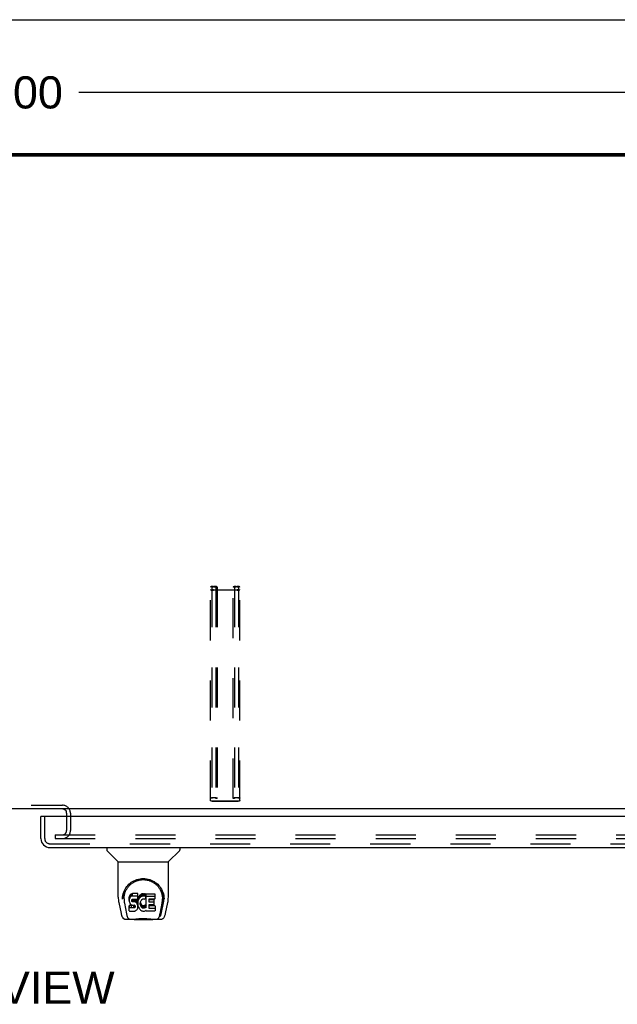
# Model space of a CAD drawing. Header units: inches. Extents: x 0 to 200, y 0 to 129.
# Tile 78 of 82: x 63 to 80, y 102 to 129. Entities that reach past the tile are written whole.
import ezdxf

# ---------------------------------------------------------------- set-up
doc = ezdxf.new("R2010")
doc.units = ezdxf.units.IN
doc.header["$LTSCALE"] = 11
doc.header["$MEASUREMENT"] = 0
doc.linetypes.add('HIDDEN', pattern=[0.2, 0.1, -0.1])
doc.layers.get('0').update_dxf_attribs({"linetype": 'CONTINUOUS'})
for name, color, linetype in [('DEFAULT_2', 8, 'HIDDEN'), ('DIMENSIONS', 7, 'CONTINUOUS'), ('RIGHT_DOOR_ASSEMBLY', 7, 'CONTINUOUS')]:
    doc.layers.add(name, color=color, linetype=linetype)
doc.styles.get("Standard").update_dxf_attribs({"font": 'arial.ttf'})
doc.dimstyles.new('DIMSTYLE_1', dxfattribs={"dimtxt": 0.882353, "dimasz": 1.176471, "dimexe": 0.09, "dimexo": 0.07, "dimgap": 0.0375, "dimtad": 0, "dimtih": 1, "dimtoh": 1, "dimzin": 4, "dimdsep": 46, "dimtxsty": 'Standard', "dimblk": '_FILLED', "dimblk1": '_FILLED', "dimblk2": '_FILLED', "dimcen": 0.09, "dimazin": 1, "dimtfac": 1, "dimtdec": 3, "dimtofl": 0, "dimtmove": 0, "dimatfit": 3, "dimldrblk": '_FILLED', "dimfxl": 0, "dimtolj": 1, "dimtzin": 4, "dimarcsym": 0})

# ---------------------------------------------------------------- blocks, each defined once
blk = doc.blocks.new('_FILLED')
at = {"color": 0, "linetype": 'ByBlock'}
blk.add_solid([(0, 0), (-1, 0.2), (-1, -0.2)], dxfattribs=at)
blk = doc.blocks.new('*D9')
at = {"layer": 'DIMENSIONS', "color": 2, "linetype": 'Continuous'}
for p, q in [((38.819, 126.474), (38.819, 128.475)), ((86.819, 126.474), (86.819, 128.475)), ((38.819, 127.416), (60.836, 127.416)), ((86.819, 127.416), (64.802, 127.416))]:
    blk.add_line(p, q, dxfattribs=at)
at = {"layer": 'DIMENSIONS', "color": 2, "linetype": 'Continuous', "xscale": 1.1764705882, "yscale": 1.1764705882, "zscale": 1.1764705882, "rotation": 180}
blk.add_blockref('_FILLED', (38.819, 127.416), dxfattribs=at)
at = {"layer": 'DIMENSIONS', "color": 2, "linetype": 'Continuous', "xscale": 1.1764705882, "yscale": 1.1764705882, "zscale": 1.1764705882}
blk.add_blockref('_FILLED', (86.819, 127.416), dxfattribs=at)
at = {"layer": 'DIMENSIONS', "color": 2, "linetype": 'Continuous', "insert": (62.819, 127.857), "char_height": 0.8824, "width": 3.08332, "attachment_point": 2, "line_spacing_factor": 0.9}
blk.add_mtext('48.00', dxfattribs=at)

msp = doc.modelspace()

# ---------------------------------------------------------------- linework, layer by layer
at = {"color": 7, "linetype": 'Continuous'}
for p, q in [((0, 129.412), (200, 129.412)), ((86.707, 125.665), (38.931, 125.665)), ((85.266, 107.742), (40.371, 107.742)), ((64.465, 107.599), (64.465, 107.538))]:
    msp.add_line(p, q, dxfattribs=at)
at = {"color": 3, "linetype": 'Continuous'}
for p, q in [((38.923, 125.742), (86.715, 125.742)), ((86.707, 125.692), (38.931, 125.692))]:
    msp.add_line(p, q, dxfattribs=at)
msp.add_arc((64.35, 107.627), 0.115, 0, 64.7498, dxfattribs=at)
at = {"layer": 'DEFAULT_2', "color": 8, "linetype": 'HIDDEN'}
for p, q in [((68.413, 107.972), (68.413, 113.831)), ((68.453, 113.831), (68.453, 107.972)), ((68.493, 113.852), (68.52, 113.852)), ((68.52, 113.842), (68.493, 113.842)), ((68.56, 113.831), (68.56, 108.032)), ((68.6, 113.828), (68.56, 113.828)), ((68.6, 113.831), (68.6, 108.032)), ((69.038, 108.032), (69.038, 113.831)), ((69.078, 113.828), (69.038, 113.828)), ((69.078, 113.831), (69.078, 108.032)), ((69.118, 113.852), (69.145, 113.852)), ((69.145, 113.842), (69.118, 113.842)), ((69.185, 113.831), (69.185, 107.972)), ((69.225, 107.972), (69.225, 113.831)), ((68.493, 113.757), (69.145, 113.757)), ((69.145, 113.747), (68.493, 113.747)), ((68.493, 108.057), (68.52, 108.057)), ((68.52, 108.046), (68.493, 108.046)), ((68.493, 107.962), (69.145, 107.962)), ((69.145, 107.951), (68.493, 107.951)), ((68.6, 108.032), (68.56, 108.032)), ((69.078, 108.032), (69.038, 108.032)), ((69.118, 108.057), (69.145, 108.057)), ((69.145, 108.046), (69.118, 108.046)), ((61.288, 107.846), (64.35, 107.846)), ((64.465, 107.627), (64.465, 107.599)), ((64.569, 107.627), (64.569, 107.148)), ((64.465, 107.538), (64.465, 107.148)), ((64.152, 107.033), (85.169, 107.033)), ((64.152, 107.033), (64.152, 106.929)), ((64.152, 106.929), (85.169, 106.929))]:
    msp.add_line(p, q, dxfattribs=at)
for points in [[(68.493, 113.852), (68.482, 113.852), (68.472, 113.851), (68.462, 113.851), (68.453, 113.849), (68.444, 113.848), (68.436, 113.846), (68.429, 113.844), (68.423, 113.842), (68.419, 113.839), (68.415, 113.837), (68.413, 113.834), (68.413, 113.831)], [(68.453, 113.831), (68.453, 113.833), (68.455, 113.835), (68.457, 113.836), (68.46, 113.837), (68.464, 113.839), (68.469, 113.84), (68.475, 113.841), (68.48, 113.841), (68.486, 113.842), (68.493, 113.842)], [(68.6, 113.831), (68.599, 113.834), (68.597, 113.837), (68.594, 113.839), (68.589, 113.842), (68.584, 113.844), (68.577, 113.846), (68.569, 113.848), (68.56, 113.849), (68.551, 113.851), (68.541, 113.851), (68.531, 113.852), (68.52, 113.852)], [(68.52, 113.842), (68.526, 113.842), (68.533, 113.841), (68.538, 113.841), (68.544, 113.84), (68.548, 113.839), (68.553, 113.837), (68.556, 113.836), (68.558, 113.835), (68.56, 113.833), (68.56, 113.831)], [(69.118, 113.852), (69.107, 113.852), (69.097, 113.851), (69.087, 113.851), (69.078, 113.849), (69.069, 113.848), (69.061, 113.846), (69.054, 113.844), (69.048, 113.842), (69.044, 113.839), (69.04, 113.837), (69.038, 113.834), (69.038, 113.831)], [(69.078, 113.831), (69.078, 113.833), (69.08, 113.835), (69.082, 113.836), (69.085, 113.837), (69.089, 113.839), (69.094, 113.84), (69.1, 113.841), (69.105, 113.841), (69.111, 113.842), (69.118, 113.842)], [(69.225, 113.831), (69.224, 113.834), (69.222, 113.837), (69.219, 113.839), (69.214, 113.842), (69.209, 113.844), (69.202, 113.846), (69.194, 113.848), (69.185, 113.849), (69.176, 113.851), (69.166, 113.851), (69.156, 113.852), (69.145, 113.852)], [(69.145, 113.842), (69.151, 113.842), (69.158, 113.841), (69.163, 113.841), (69.169, 113.84), (69.173, 113.839), (69.178, 113.837), (69.181, 113.836), (69.183, 113.835), (69.185, 113.833), (69.185, 113.831)], [(68.413, 113.768), (68.413, 113.765), (68.415, 113.762), (68.419, 113.76), (68.423, 113.757), (68.429, 113.755), (68.436, 113.753), (68.444, 113.751), (68.453, 113.75), (68.462, 113.749), (68.472, 113.748), (68.482, 113.747), (68.493, 113.747)], [(68.493, 113.757), (68.486, 113.757), (68.48, 113.758), (68.475, 113.758), (68.469, 113.759), (68.464, 113.76), (68.46, 113.762), (68.457, 113.763), (68.455, 113.764), (68.453, 113.766), (68.453, 113.768)], [(69.145, 113.747), (69.156, 113.747), (69.166, 113.748), (69.176, 113.749), (69.185, 113.75), (69.194, 113.751), (69.202, 113.753), (69.209, 113.755), (69.214, 113.757), (69.219, 113.76), (69.222, 113.762), (69.224, 113.765), (69.225, 113.768)], [(69.185, 113.768), (69.185, 113.766), (69.183, 113.764), (69.181, 113.763), (69.178, 113.762), (69.173, 113.76), (69.169, 113.759), (69.163, 113.758), (69.158, 113.758), (69.151, 113.757), (69.145, 113.757)], [(68.413, 108.036), (68.413, 108.039), (68.415, 108.041), (68.419, 108.044), (68.423, 108.046), (68.429, 108.048), (68.436, 108.05), (68.444, 108.052), (68.453, 108.054), (68.462, 108.055), (68.472, 108.056), (68.482, 108.056), (68.493, 108.057)], [(68.493, 107.951), (68.482, 107.952), (68.472, 107.952), (68.462, 107.953), (68.453, 107.954), (68.444, 107.956), (68.436, 107.957), (68.429, 107.959), (68.423, 107.962), (68.419, 107.964), (68.415, 107.967), (68.413, 107.969), (68.413, 107.972)], [(68.493, 108.046), (68.486, 108.046), (68.48, 108.046), (68.475, 108.045), (68.469, 108.044), (68.464, 108.043), (68.46, 108.042), (68.457, 108.041), (68.455, 108.039), (68.453, 108.037), (68.453, 108.036)], [(68.453, 107.972), (68.453, 107.97), (68.455, 107.969), (68.457, 107.967), (68.46, 107.966), (68.464, 107.965), (68.469, 107.964), (68.475, 107.963), (68.48, 107.962), (68.486, 107.962), (68.493, 107.962)], [(68.52, 108.057), (68.531, 108.056), (68.541, 108.056), (68.551, 108.055), (68.56, 108.054), (68.569, 108.052), (68.577, 108.05), (68.584, 108.048), (68.589, 108.046), (68.594, 108.044), (68.597, 108.041), (68.599, 108.039), (68.6, 108.036)], [(68.56, 108.036), (68.56, 108.037), (68.558, 108.039), (68.556, 108.041), (68.553, 108.042), (68.548, 108.043), (68.544, 108.044), (68.538, 108.045), (68.533, 108.046), (68.526, 108.046), (68.52, 108.046)], [(69.038, 108.036), (69.038, 108.039), (69.04, 108.041), (69.044, 108.044), (69.048, 108.046), (69.054, 108.048), (69.061, 108.05), (69.069, 108.052), (69.078, 108.054), (69.087, 108.055), (69.097, 108.056), (69.107, 108.056), (69.118, 108.057)], [(69.118, 108.046), (69.111, 108.046), (69.105, 108.046), (69.1, 108.045), (69.094, 108.044), (69.089, 108.043), (69.085, 108.042), (69.082, 108.041), (69.08, 108.039), (69.078, 108.037), (69.078, 108.036)], [(69.145, 108.057), (69.156, 108.056), (69.166, 108.056), (69.176, 108.055), (69.185, 108.054), (69.194, 108.052), (69.202, 108.05), (69.209, 108.048), (69.214, 108.046), (69.219, 108.044), (69.222, 108.041), (69.224, 108.039), (69.225, 108.036)], [(69.185, 108.036), (69.185, 108.037), (69.183, 108.039), (69.181, 108.041), (69.178, 108.042), (69.173, 108.043), (69.169, 108.044), (69.163, 108.045), (69.158, 108.046), (69.151, 108.046), (69.145, 108.046)], [(69.145, 107.962), (69.151, 107.962), (69.158, 107.962), (69.163, 107.963), (69.169, 107.964), (69.173, 107.965), (69.178, 107.966), (69.181, 107.967), (69.183, 107.969), (69.185, 107.97), (69.185, 107.972)], [(69.225, 107.972), (69.224, 107.969), (69.222, 107.967), (69.219, 107.964), (69.214, 107.962), (69.209, 107.959), (69.202, 107.957), (69.194, 107.956), (69.185, 107.954), (69.176, 107.953), (69.166, 107.952), (69.156, 107.952), (69.145, 107.951)]]:
    msp.add_lwpolyline(points, dxfattribs=at)
for centre, radius, start, end in [((64.35, 107.627), 0.219, 0, 90), ((64.35, 107.627), 0.115, 64.7498, 90), ((64.35, 107.148), 0.219, 270, 360), ((64.35, 107.148), 0.115, 270, 360)]:
    msp.add_arc(centre, radius, start, end, dxfattribs=at)
at = {"layer": 'RIGHT_DOOR_ASSEMBLY', "color": 7, "linetype": 'Continuous'}
for p, q in [((63.818, 107.538), (63.756, 107.538)), ((65.565, 106.684), (65.565, 106.621)), ((65.874, 106.296), (65.577, 106.593)), ((67.264, 106.296), (67.561, 106.593)), ((67.573, 106.684), (67.573, 106.621)), ((65.88, 106.29), (67.258, 106.29)), ((65.88, 105.318), (65.88, 106.29)), ((67.258, 105.319), (67.258, 106.29)), ((65.895, 105.175), (65.96, 104.87)), ((65.998, 105.264), (65.998, 105.263)), ((66.005, 105.35), (66.004, 105.286)), ((66.042, 105.276), (66.042, 105.253)), ((66.051, 105.155), (66.108, 104.862)), ((66.185, 105.322), (66.183, 105.298)), ((66.183, 105.231), (66.183, 105.298)), ((66.185, 105.255), (66.183, 105.231)), ((66.183, 105.231), (66.184, 105.207)), ((66.184, 105.207), (66.188, 105.184)), ((66.19, 105.345), (66.185, 105.322)), ((66.185, 105.255), (66.185, 105.322)), ((66.19, 105.278), (66.185, 105.255)), ((66.188, 105.184), (66.196, 105.162)), ((66.199, 105.368), (66.19, 105.345)), ((66.19, 105.278), (66.19, 105.345)), ((66.199, 105.301), (66.19, 105.278)), ((66.196, 105.162), (66.209, 105.141)), ((66.213, 105.387), (66.199, 105.368)), ((66.199, 105.301), (66.199, 105.368)), ((66.213, 105.32), (66.199, 105.301)), ((66.221, 105.395), (66.213, 105.387)), ((66.213, 105.32), (66.213, 105.387)), ((66.221, 105.328), (66.213, 105.32)), ((66.231, 105.402), (66.221, 105.395)), ((66.221, 105.328), (66.221, 105.395)), ((66.231, 105.335), (66.221, 105.328)), ((66.252, 105.411), (66.231, 105.402)), ((66.231, 105.335), (66.231, 105.402)), ((66.252, 105.345), (66.231, 105.335)), ((66.276, 105.419), (66.252, 105.411)), ((66.252, 105.345), (66.252, 105.411)), ((66.276, 105.352), (66.252, 105.345)), ((66.254, 105.219), (66.255, 105.235)), ((66.255, 105.212), (66.254, 105.219)), ((66.255, 105.235), (66.257, 105.25)), ((66.255, 105.212), (66.255, 105.235)), ((66.257, 105.205), (66.255, 105.212)), ((66.257, 105.25), (66.26, 105.256)), ((66.257, 105.205), (66.257, 105.25)), ((66.261, 105.199), (66.257, 105.205)), ((66.26, 105.256), (66.265, 105.261)), ((66.261, 105.199), (66.261, 105.258)), ((66.268, 105.194), (66.261, 105.199)), ((66.265, 105.261), (66.28, 105.266)), ((66.268, 105.261), (66.267, 105.262)), ((66.282, 105.257), (66.268, 105.261)), ((66.268, 105.194), (66.268, 105.261)), ((66.282, 105.19), (66.268, 105.194)), ((66.415, 105.419), (66.276, 105.419)), ((66.276, 105.352), (66.276, 105.419)), ((66.415, 105.352), (66.276, 105.352)), ((66.28, 105.266), (66.295, 105.267)), ((66.306, 105.258), (66.282, 105.257)), ((66.282, 105.19), (66.282, 105.257)), ((66.306, 105.191), (66.282, 105.19)), ((66.295, 105.267), (66.408, 105.267)), ((66.33, 105.257), (66.306, 105.258)), ((66.306, 105.191), (66.306, 105.258)), ((66.33, 105.19), (66.306, 105.191)), ((66.353, 105.252), (66.33, 105.257)), ((66.33, 105.19), (66.33, 105.257)), ((66.353, 105.185), (66.33, 105.19)), ((66.364, 105.247), (66.353, 105.252)), ((66.353, 105.185), (66.353, 105.252)), ((66.364, 105.18), (66.353, 105.185)), ((66.374, 105.24), (66.364, 105.247)), ((66.364, 105.18), (66.364, 105.247)), ((66.374, 105.173), (66.364, 105.18)), ((66.391, 105.223), (66.374, 105.24)), ((66.374, 105.173), (66.374, 105.24)), ((66.391, 105.156), (66.374, 105.173)), ((66.404, 105.203), (66.391, 105.223)), ((66.391, 105.156), (66.391, 105.223)), ((66.404, 105.136), (66.391, 105.156)), ((66.414, 105.181), (66.404, 105.203)), ((66.404, 105.136), (66.404, 105.203)), ((66.408, 105.267), (66.413, 105.267)), ((66.413, 105.267), (66.415, 105.273)), ((66.415, 105.177), (66.414, 105.181)), ((66.414, 105.114), (66.414, 105.181)), ((66.417, 105.376), (66.415, 105.419)), ((66.415, 105.352), (66.415, 105.419)), ((66.417, 105.309), (66.415, 105.352)), ((66.415, 105.273), (66.416, 105.285)), ((66.42, 105.255), (66.415, 105.21)), ((66.415, 105.144), (66.415, 105.21)), ((66.42, 105.188), (66.415, 105.144)), ((66.416, 105.285), (66.417, 105.309)), ((66.417, 105.309), (66.417, 105.376)), ((66.424, 105.277), (66.42, 105.255)), ((66.42, 105.188), (66.42, 105.255)), ((66.424, 105.21), (66.42, 105.188)), ((66.43, 105.298), (66.424, 105.277)), ((66.424, 105.21), (66.424, 105.277)), ((66.43, 105.231), (66.424, 105.21)), ((66.438, 105.319), (66.43, 105.298)), ((66.43, 105.231), (66.43, 105.298)), ((66.438, 105.252), (66.43, 105.231)), ((66.449, 105.338), (66.438, 105.319)), ((66.438, 105.252), (66.438, 105.319)), ((66.449, 105.271), (66.438, 105.252)), ((66.462, 105.356), (66.449, 105.338)), ((66.449, 105.271), (66.449, 105.338)), ((66.462, 105.29), (66.449, 105.271)), ((66.477, 105.373), (66.462, 105.356)), ((66.462, 105.29), (66.462, 105.356)), ((66.477, 105.306), (66.462, 105.29)), ((66.493, 105.388), (66.477, 105.373)), ((66.477, 105.306), (66.477, 105.373)), ((66.493, 105.322), (66.477, 105.306)), ((66.485, 105.159), (66.484, 105.132)), ((66.488, 105.186), (66.485, 105.159)), ((66.486, 105.119), (66.486, 105.159)), ((66.487, 105.179), (66.489, 105.173)), ((66.492, 105.199), (66.488, 105.186)), ((66.489, 105.173), (66.499, 105.148)), ((66.489, 105.106), (66.489, 105.173)), ((66.498, 105.211), (66.492, 105.199)), ((66.511, 105.401), (66.493, 105.388)), ((66.493, 105.322), (66.493, 105.388)), ((66.511, 105.335), (66.493, 105.322)), ((66.512, 105.234), (66.498, 105.211)), ((66.532, 105.41), (66.511, 105.401)), ((66.511, 105.335), (66.511, 105.401)), ((66.532, 105.343), (66.511, 105.335)), ((66.52, 105.244), (66.512, 105.234)), ((66.531, 105.252), (66.52, 105.244)), ((66.556, 105.262), (66.531, 105.252)), ((66.553, 105.415), (66.532, 105.41)), ((66.532, 105.343), (66.532, 105.41)), ((66.553, 105.348), (66.532, 105.343)), ((66.576, 105.417), (66.553, 105.415)), ((66.553, 105.348), (66.553, 105.415)), ((66.576, 105.351), (66.553, 105.348)), ((66.569, 105.265), (66.556, 105.262)), ((66.582, 105.265), (66.569, 105.265)), ((66.576, 105.417), (66.598, 105.417)), ((66.576, 105.351), (66.576, 105.417)), ((66.598, 105.35), (66.576, 105.351)), ((66.595, 105.262), (66.582, 105.265)), ((66.608, 105.257), (66.595, 105.262)), ((66.609, 105.415), (66.598, 105.417)), ((66.598, 105.35), (66.598, 105.417)), ((66.609, 105.348), (66.598, 105.35)), ((66.62, 105.412), (66.609, 105.415)), ((66.609, 105.348), (66.609, 105.415)), ((66.62, 105.345), (66.609, 105.348)), ((66.64, 105.328), (66.614, 105.26)), ((66.638, 105.4), (66.62, 105.412)), ((66.62, 105.345), (66.62, 105.412)), ((66.638, 105.333), (66.62, 105.345)), ((66.638, 105.4), (66.638, 105.333)), ((66.64, 105.396), (66.64, 105.329)), ((66.649, 105.417), (66.885, 105.417)), ((66.649, 105.025), (66.649, 105.417)), ((66.649, 105.35), (66.885, 105.35)), ((66.719, 105.262), (66.719, 105.195)), ((66.885, 105.267), (66.723, 105.267)), ((66.723, 105.257), (66.855, 105.257)), ((66.723, 105.19), (66.855, 105.19)), ((66.859, 105.253), (66.859, 105.113)), ((66.89, 105.412), (66.89, 105.271)), ((67.071, 104.898), (67.123, 105.168)), ((67.086, 105.152), (67.087, 105.156)), ((67.133, 105.35), (67.134, 105.286)), ((67.14, 105.263), (67.14, 105.264)), ((67.178, 104.87), (67.243, 105.175)), ((66.185, 104.945), (66.185, 105.087)), ((66.249, 105.092), (66.19, 105.092)), ((66.19, 105.025), (66.19, 105.092)), ((66.249, 105.025), (66.19, 105.025)), ((66.19, 104.941), (66.334, 104.941)), ((66.209, 105.141), (66.225, 105.124)), ((66.225, 105.124), (66.245, 105.111)), ((66.245, 105.111), (66.256, 105.107)), ((66.31, 105.092), (66.249, 105.092)), ((66.249, 105.025), (66.249, 105.092)), ((66.31, 105.026), (66.249, 105.025)), ((66.256, 105.107), (66.268, 105.105)), ((66.268, 105.105), (66.315, 105.104)), ((66.325, 105.094), (66.31, 105.092)), ((66.31, 105.026), (66.31, 105.092)), ((66.325, 105.027), (66.31, 105.026)), ((66.315, 105.104), (66.323, 105.104)), ((66.323, 105.104), (66.33, 105.101)), ((66.331, 105.097), (66.325, 105.094)), ((66.325, 105.027), (66.325, 105.094)), ((66.331, 105.03), (66.325, 105.027)), ((66.33, 105.101), (66.336, 105.097)), ((66.333, 105.099), (66.331, 105.097)), ((66.331, 105.03), (66.331, 105.097)), ((66.337, 105.035), (66.331, 105.03)), ((66.334, 104.941), (66.346, 104.942)), ((66.336, 105.097), (66.341, 105.091)), ((66.337, 105.035), (66.337, 105.095)), ((66.346, 105.047), (66.337, 105.035)), ((66.341, 105.091), (66.347, 105.077)), ((66.346, 105.047), (66.346, 105.079)), ((66.349, 105.054), (66.346, 105.047)), ((66.346, 104.942), (66.357, 104.946)), ((66.347, 105.077), (66.35, 105.062)), ((66.349, 105.054), (66.349, 105.067)), ((66.35, 105.062), (66.349, 105.054)), ((66.357, 104.946), (66.377, 104.96)), ((66.377, 104.96), (66.394, 104.977)), ((66.394, 104.977), (66.401, 104.987)), ((66.401, 104.987), (66.406, 104.998)), ((66.414, 105.114), (66.404, 105.136)), ((66.406, 104.998), (66.415, 105.02)), ((66.42, 105.091), (66.414, 105.114)), ((66.415, 105.144), (66.416, 105.121)), ((66.415, 105.02), (66.421, 105.043)), ((66.416, 105.121), (66.419, 105.099)), ((66.419, 105.099), (66.424, 105.077)), ((66.423, 105.067), (66.42, 105.091)), ((66.421, 105.043), (66.423, 105.067)), ((66.423, 105.067), (66.423, 105.082)), ((66.424, 105.077), (66.431, 105.056)), ((66.431, 105.056), (66.452, 105.017)), ((66.452, 105.017), (66.465, 104.999)), ((66.465, 104.999), (66.479, 104.982)), ((66.479, 104.982), (66.496, 104.967)), ((66.484, 105.132), (66.486, 105.119)), ((66.486, 105.119), (66.489, 105.106)), ((66.489, 105.106), (66.499, 105.081)), ((66.496, 104.967), (66.513, 104.953)), ((66.499, 105.148), (66.512, 105.125)), ((66.499, 105.081), (66.499, 105.148)), ((66.499, 105.081), (66.512, 105.058)), ((66.512, 105.125), (66.521, 105.115)), ((66.512, 105.058), (66.512, 105.125)), ((66.512, 105.058), (66.521, 105.048)), ((66.513, 104.953), (66.523, 104.948)), ((66.521, 105.115), (66.531, 105.106)), ((66.521, 105.048), (66.521, 105.115)), ((66.521, 105.048), (66.531, 105.039)), ((66.523, 104.948), (66.534, 104.944)), ((66.531, 105.106), (66.542, 105.099)), ((66.531, 105.039), (66.531, 105.106)), ((66.531, 105.039), (66.542, 105.032)), ((66.534, 104.944), (66.555, 104.939)), ((66.542, 105.099), (66.555, 105.094)), ((66.542, 105.032), (66.542, 105.099)), ((66.542, 105.032), (66.555, 105.027)), ((66.555, 105.094), (66.568, 105.092)), ((66.555, 105.027), (66.555, 105.094)), ((66.555, 105.027), (66.568, 105.025)), ((66.555, 104.939), (66.577, 104.936)), ((66.568, 105.092), (66.581, 105.091)), ((66.568, 105.025), (66.568, 105.092)), ((66.568, 105.025), (66.581, 105.024)), ((66.577, 104.936), (66.6, 104.939)), ((66.581, 105.091), (66.594, 105.093)), ((66.581, 105.024), (66.581, 105.091)), ((66.581, 105.024), (66.594, 105.026)), ((66.594, 105.093), (66.607, 105.097)), ((66.594, 105.026), (66.594, 105.093)), ((66.594, 105.026), (66.607, 105.03)), ((66.6, 104.939), (66.621, 104.946)), ((66.607, 105.097), (66.619, 105.103)), ((66.607, 105.03), (66.607, 105.097)), ((66.607, 105.03), (66.619, 105.036)), ((66.619, 105.103), (66.63, 105.11)), ((66.619, 105.036), (66.619, 105.103)), ((66.619, 105.036), (66.63, 105.043)), ((66.621, 104.946), (66.64, 104.958)), ((66.63, 105.11), (66.63, 105.043)), ((66.637, 105.109), (66.649, 105.092)), ((66.637, 105.042), (66.649, 105.025)), ((66.651, 104.958), (66.64, 104.958)), ((66.64, 104.958), (66.64, 104.958)), ((66.651, 104.945), (66.651, 104.958)), ((66.886, 104.941), (66.655, 104.941)), ((66.72, 105.104), (66.72, 105.026)), ((66.855, 105.108), (66.725, 105.108)), ((66.725, 105.088), (66.886, 105.088)), ((66.725, 105.022), (66.886, 105.022)), ((66.891, 105.084), (66.891, 104.945)), ((67.029, 104.862), (67.086, 105.152)), ((66.084, 104.715), (66.311, 104.715)), ((66.126, 104.794), (66.119, 104.794)), ((66.125, 104.798), (66.128, 104.788)), ((66.128, 104.788), (66.128, 104.788)), ((66.171, 104.715), (66.165, 104.715)), ((66.171, 104.715), (66.169, 104.715)), ((66.285, 104.715), (66.306, 104.716)), ((66.285, 104.715), (66.308, 104.716)), ((66.331, 104.696), (66.31, 104.716)), ((66.807, 104.696), (66.331, 104.696)), ((66.807, 104.696), (66.827, 104.716)), ((66.827, 104.715), (67.054, 104.715)), ((66.968, 104.715), (66.967, 104.715)), ((66.973, 104.715), (66.972, 104.715)), ((67.01, 104.788), (67.013, 104.798)), ((67.01, 104.788), (67.01, 104.788)), ((67.019, 104.794), (67.012, 104.794))]:
    msp.add_line(p, q, dxfattribs=at)
at = {"layer": 'RIGHT_DOOR_ASSEMBLY', "color": 3, "linetype": 'Continuous'}
for p, q in [((63.756, 106.93), (63.756, 107.538)), ((86.382, 107.538), (63.818, 107.538)), ((64.003, 106.684), (86.197, 106.684))]:
    msp.add_line(p, q, dxfattribs=at)
at = {"layer": 'RIGHT_DOOR_ASSEMBLY', "color": 8, "linetype": 'HIDDEN'}
for p, q in [((63.86, 107.538), (63.86, 106.93)), ((64.003, 106.788), (86.197, 106.788))]:
    msp.add_line(p, q, dxfattribs=at)
at = {"layer": 'RIGHT_DOOR_ASSEMBLY', "color": 7, "linetype": 'Continuous'}
for points in [[(65.998, 105.276), (66.001, 105.318), (66.008, 105.367), (66.018, 105.414), (66.032, 105.458), (66.05, 105.5), (66.069, 105.539), (66.092, 105.577), (66.117, 105.612), (66.144, 105.644), (66.173, 105.675), (66.205, 105.703), (66.239, 105.729), (66.274, 105.752), (66.312, 105.773), (66.352, 105.791), (66.393, 105.806), (66.436, 105.818), (66.479, 105.827), (66.524, 105.832), (66.569, 105.834), (66.614, 105.832), (66.659, 105.827), (66.703, 105.818), (66.745, 105.806), (66.787, 105.791), (66.826, 105.773), (66.864, 105.752), (66.9, 105.728), (66.933, 105.702), (66.965, 105.674), (66.994, 105.644), (67.022, 105.611), (67.046, 105.576), (67.069, 105.539), (67.089, 105.499), (67.106, 105.458), (67.12, 105.413), (67.13, 105.366), (67.137, 105.317), (67.14, 105.276)], [(66.042, 105.276), (66.042, 105.296), (66.044, 105.321), (66.046, 105.345), (66.05, 105.369), (66.055, 105.392), (66.061, 105.415), (66.067, 105.438), (66.075, 105.46), (66.084, 105.482), (66.093, 105.503), (66.103, 105.523), (66.114, 105.543), (66.126, 105.561), (66.138, 105.579), (66.151, 105.597), (66.164, 105.613), (66.177, 105.629), (66.192, 105.644), (66.206, 105.658), (66.221, 105.672), (66.236, 105.684), (66.251, 105.696), (66.266, 105.708), (66.282, 105.718), (66.298, 105.728), (66.313, 105.737), (66.329, 105.746)], [(66.329, 105.746), (66.345, 105.753), (66.361, 105.761), (66.377, 105.767), (66.393, 105.773), (66.409, 105.778), (66.425, 105.783), (66.441, 105.787), (66.457, 105.791), (66.473, 105.794), (66.489, 105.797), (66.504, 105.799), (66.52, 105.801), (66.536, 105.802), (66.552, 105.803), (66.568, 105.803), (66.584, 105.803), (66.6, 105.802), (66.616, 105.801), (66.632, 105.799), (66.648, 105.797), (66.664, 105.795), (66.68, 105.791), (66.696, 105.788), (66.712, 105.784), (66.728, 105.779), (66.744, 105.773), (66.76, 105.767), (66.776, 105.761), (66.792, 105.754)], [(66.792, 105.754), (66.808, 105.746), (66.824, 105.738), (66.839, 105.728), (66.855, 105.719), (66.871, 105.708), (66.886, 105.697), (66.901, 105.685), (66.916, 105.672), (66.931, 105.659), (66.946, 105.645), (66.96, 105.63), (66.974, 105.614), (66.987, 105.597), (67, 105.58), (67.012, 105.562), (67.023, 105.543), (67.034, 105.523), (67.045, 105.503), (67.054, 105.482), (67.063, 105.46), (67.07, 105.438), (67.077, 105.416), (67.083, 105.392), (67.088, 105.369), (67.091, 105.345), (67.094, 105.321), (67.095, 105.297), (67.096, 105.276)], [(65.88, 105.318), (65.881, 105.285), (65.884, 105.246), (65.889, 105.206), (65.895, 105.175)], [(65.998, 105.264), (65.998, 105.268), (65.998, 105.276)], [(66.042, 105.253), (66.042, 105.237), (66.044, 105.209), (66.047, 105.18), (66.051, 105.155)], [(67.087, 105.156), (67.087, 105.159), (67.088, 105.162), (67.088, 105.165), (67.089, 105.168), (67.089, 105.171), (67.09, 105.175), (67.09, 105.178), (67.091, 105.182), (67.091, 105.185), (67.092, 105.189), (67.092, 105.193), (67.093, 105.196), (67.093, 105.2), (67.094, 105.204), (67.094, 105.209), (67.094, 105.213), (67.095, 105.217), (67.095, 105.222), (67.095, 105.226), (67.095, 105.231), (67.096, 105.236), (67.096, 105.241), (67.096, 105.246), (67.096, 105.251), (67.096, 105.276)], [(67.14, 105.276), (67.14, 105.269), (67.14, 105.264)], [(67.243, 105.175), (67.248, 105.205), (67.254, 105.245), (67.257, 105.285), (67.258, 105.319)], [(66.19, 105.092), (66.189, 105.092), (66.189, 105.091), (66.188, 105.091), (66.188, 105.091), (66.188, 105.091), (66.187, 105.091), (66.187, 105.09), (66.186, 105.09), (66.186, 105.09), (66.186, 105.089), (66.186, 105.089), (66.185, 105.088), (66.185, 105.088), (66.185, 105.087)], [(66.19, 105.025), (66.189, 105.025), (66.189, 105.025), (66.188, 105.025), (66.188, 105.024), (66.188, 105.024), (66.187, 105.024), (66.187, 105.024), (66.186, 105.023), (66.186, 105.023), (66.186, 105.022), (66.186, 105.022), (66.185, 105.021), (66.185, 105.021), (66.185, 105.02)], [(65.96, 104.87), (65.963, 104.857), (65.968, 104.838), (65.973, 104.822), (65.978, 104.807), (65.984, 104.793), (65.99, 104.781), (65.996, 104.769), (66.003, 104.759), (66.011, 104.749), (66.021, 104.74), (66.031, 104.732), (66.042, 104.725), (66.054, 104.72), (66.067, 104.717), (66.081, 104.715), (66.084, 104.715)], [(66.108, 104.862), (66.111, 104.851), (66.114, 104.837), (66.117, 104.824), (66.121, 104.811), (66.125, 104.798)], [(66.128, 104.788), (66.133, 104.775), (66.14, 104.763), (66.146, 104.752), (66.153, 104.743), (66.16, 104.735), (66.168, 104.728), (66.177, 104.722), (66.187, 104.718), (66.197, 104.716), (66.205, 104.715)], [(66.306, 104.716), (66.328, 104.717), (66.351, 104.72), (66.376, 104.722), (66.402, 104.725), (66.429, 104.728), (66.456, 104.731), (66.484, 104.733), (66.513, 104.735), (66.542, 104.736), (66.572, 104.736), (66.601, 104.736), (66.63, 104.734), (66.658, 104.733), (66.686, 104.73), (66.713, 104.728), (66.739, 104.725), (66.764, 104.722), (66.788, 104.719), (66.811, 104.717)], [(66.308, 104.716), (66.334, 104.718), (66.362, 104.72), (66.39, 104.723), (66.419, 104.726), (66.448, 104.728), (66.477, 104.731), (66.507, 104.733), (66.538, 104.734), (66.568, 104.734), (66.599, 104.734), (66.629, 104.733), (66.66, 104.731), (66.689, 104.729), (66.719, 104.726), (66.747, 104.723), (66.776, 104.72), (66.803, 104.718)], [(66.803, 104.718), (66.83, 104.716), (66.852, 104.715)], [(66.811, 104.717), (66.832, 104.716), (66.852, 104.715)], [(66.933, 104.715), (66.941, 104.716), (66.951, 104.718), (66.961, 104.722), (66.97, 104.728), (66.978, 104.735), (66.985, 104.743), (66.992, 104.752), (66.998, 104.763), (67.004, 104.775), (67.01, 104.788)], [(67.013, 104.798), (67.017, 104.811), (67.021, 104.824), (67.024, 104.837), (67.027, 104.851), (67.029, 104.862)], [(67.054, 104.715), (67.056, 104.715), (67.07, 104.717), (67.083, 104.72), (67.095, 104.725), (67.106, 104.732), (67.117, 104.74), (67.126, 104.748), (67.134, 104.758), (67.141, 104.769), (67.148, 104.78), (67.154, 104.793), (67.16, 104.806), (67.165, 104.821), (67.17, 104.838), (67.175, 104.857), (67.178, 104.87)]]:
    msp.add_lwpolyline(points, dxfattribs=at)
at = {"layer": 'RIGHT_DOOR_ASSEMBLY', "color": 3, "linetype": 'Continuous'}
msp.add_arc((64.003, 106.93), 0.246, 180, 270, dxfattribs=at)
at = {"layer": 'RIGHT_DOOR_ASSEMBLY', "color": 8, "linetype": 'HIDDEN'}
msp.add_arc((64.003, 106.93), 0.142, 180, 270, dxfattribs=at)
at = {"layer": 'RIGHT_DOOR_ASSEMBLY', "color": 7, "linetype": 'Continuous'}
for centre, radius, start, end in [((65.604, 106.621), 0.0394, 180, 225), ((67.533, 106.621), 0.0394, 315, 360), ((65.888, 106.31), 0.0197, 225, 270), ((67.25, 106.31), 0.0197, 270, 315)]:
    msp.add_arc(centre, radius, start, end, dxfattribs=at)
for centre, major_axis, ratio, start_param, end_param in [((66.569, 105.276), (0, 0.565), 0.999848, 1.137008, 1.553352), ((66.569, 105.276), (0, 0.565), 0.999848, 4.519536, 5.145564), ((66.61, 105.261), (0, 0.00448), 1, -3.557718, -1.937287), ((66.636, 105.396), (0.00448, 0), 1, 0.003891, 0.905353), ((66.636, 105.329), (0, 0.00448), 1, -1.566955, -0.665444), ((66.636, 105.329), (0.00448, 0), 1, -0.366491, 0.003842), ((66.723, 105.262), (0, 0.00448), 1, 0, 1.570796), ((66.723, 105.262), (0, 0.00448), 1, 1.570796, 3.141593), ((66.723, 105.195), (0, 0.00448), 1, 1.570796, 3.141593), ((66.855, 105.253), (0, 0.00448), 1, -1.570796, 0), ((66.855, 105.186), (0, 0.00448), 1, -1.570796, 0), ((66.885, 105.412), (0, 0.00448), 1, -1.570796, 0), ((66.885, 105.345), (0, 0.00448), 1, -1.570796, 0), ((66.885, 105.271), (0, 0.00448), 1, -3.141593, -1.570796), ((66.19, 104.945), (0.00483, 0), 1, 3.141593, 4.712389), ((66.633, 105.107), (0.00448, 0), 1, 0.594971, 2.222579), ((66.633, 105.04), (0.00448, 0), 1, 0.594971, 2.222579), ((66.655, 104.945), (0, 0.00448), 1, 1.570796, 3.141593), ((66.725, 105.104), (0, 0.00448), 1, 0, 1.570796), ((66.725, 105.093), (0, 0.00448), 1, 1.570796, 3.141593), ((66.725, 105.026), (0, 0.00448), 1, 1.570796, 3.141593), ((66.855, 105.113), (0, 0.00448), 1, -3.141593, -1.570796), ((66.886, 105.084), (0, 0.00448), 1, -1.570796, 0), ((66.886, 105.017), (0, 0.00448), 1, -1.570796, 0), ((66.886, 104.945), (0, 0.00448), 1, -3.141593, -1.570796), ((67.013, 105.148), (-0.007, 0.354), 0.213027, -3.145575, -2.360177)]:
    msp.add_ellipse(centre, major_axis=major_axis, ratio=ratio, start_param=start_param, end_param=end_param, dxfattribs=at)

# ---------------------------------------------------------------- texts
at = {"layer": 'DIMENSIONS', "color": 2, "linetype": 'Continuous', "insert": (62.769, 103.278), "char_height": 0.8824, "width": 6.01246, "attachment_point": 2, "line_spacing_factor": 0.9}
msp.add_mtext('TOP VIEW', dxfattribs=at)

# ---------------------------------------------------------------- dimensions: what is measured, and where the dimension line sits
at = {"layer": 'DIMENSIONS', "color": 2, "linetype": 'Continuous'}
dim = msp.add_linear_dim(base=(38.819, 127.416), p1=(86.819, 128.545), p2=(38.819, 128.545), angle=180, dimstyle='DIMSTYLE_1', dxfattribs=at)
dim.commit()
dim.dimension.update_dxf_attribs({"geometry": '*D9', "text_midpoint": (62.796, 127.411), "dimtype": 160})

doc.saveas('drawing.dxf')
